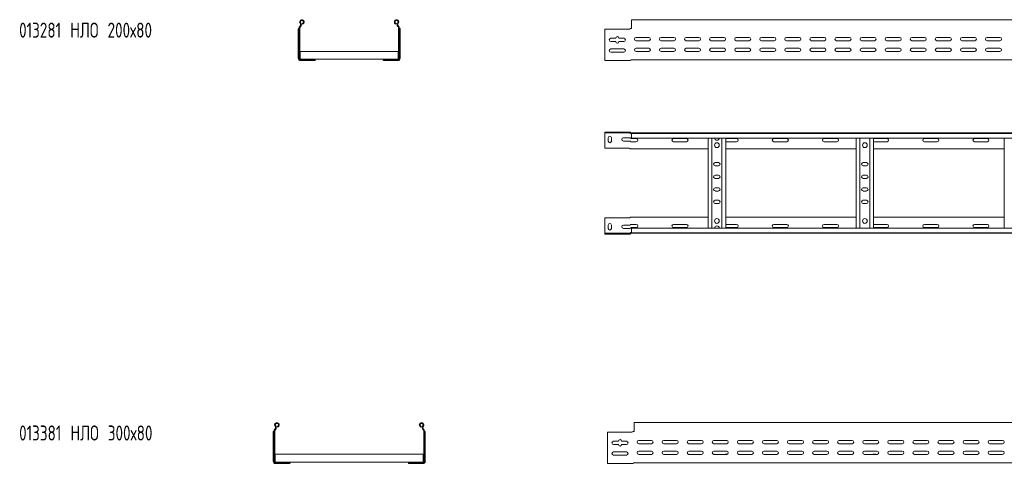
# Model space of a CAD drawing. Header units: millimetres. Extents: x -587 to 3650, y -4791 to -106.
# Tile 8 of 11: x -587 to 1377, y -1001 to -106. Entities that reach past the tile are written whole.
import ezdxf

# ---------------------------------------------------------------- set-up
doc = ezdxf.new("R2010")
doc.units = ezdxf.units.MM
doc.styles.add('SLDTEXTSTYLE0', font='TXT', dxfattribs={"width": 0.7, "bigfont": 'bigfont'})

msp = doc.modelspace()

# ---------------------------------------------------------------- linework, layer by layer
at = {"color": 7, "linetype": 'Continuous', "lineweight": 15}
for p, q in [((-22.5, -114.5), (-23, -113)), ((163.3, -114.5), (163.8, -113)), ((3580, -105.6), (633, -105.6)), ((633, -105.6), (633, -113)), ((633, -113), (633, -118.3)), ((-31.1, -124.2), (-31.1, -123.8)), ((-31.1, -182.6), (-31.1, -124.2)), ((-30.1, -123.1), (-30.1, -123.1)), ((-30.1, -123.1), (-29.6, -123.1)), ((-29.6, -122.8), (-29.6, -182.6)), ((-28.1, -122.8), (-28.1, -182.6)), ((-27.6, -118.3), (-28, -118.7)), ((-26.5, -119.4), (-26.9, -119.7)), ((167.3, -119.4), (167.6, -119.7)), ((168.4, -118.3), (168.7, -118.7)), ((168.9, -122.8), (168.9, -182.6)), ((170.4, -122.8), (170.4, -182.6)), ((170.8, -123.1), (170.4, -123.1)), ((170.9, -123.1), (170.8, -123.1)), ((171.9, -124.2), (171.8, -123.8)), ((171.9, -182.6), (171.9, -124.2)), ((628.1, -124.6), (580, -124.6)), ((580, -124.6), (580, -182.6)), ((629.6, -124.2), (630.2, -123.8)), ((631.8, -123.1), (631.9, -123.1)), ((631.9, -123.1), (633, -123.1)), ((633, -118.3), (633, -118.7)), ((633, -118.7), (633, -122.6)), ((592.2, -142.6), (601.7, -142.6)), ((601.7, -149.1), (592.2, -149.1)), ((608.2, -142.6), (617.7, -142.6)), ((617.7, -149.1), (608.2, -149.1)), ((642.2, -141.1), (667.7, -141.1)), ((667.7, -147.6), (642.2, -147.6)), ((692.2, -141.1), (717.7, -141.1)), ((717.7, -147.6), (692.2, -147.6)), ((742.2, -141.1), (767.7, -141.1)), ((767.7, -147.6), (742.2, -147.6)), ((792.2, -141.1), (817.7, -141.1)), ((817.7, -147.6), (792.2, -147.6)), ((842.2, -141.1), (867.7, -141.1)), ((867.7, -147.6), (842.2, -147.6)), ((892.2, -141.1), (917.7, -141.1)), ((917.7, -147.6), (892.2, -147.6)), ((942.2, -141.1), (967.7, -141.1)), ((967.7, -147.6), (942.2, -147.6)), ((992.2, -141.1), (1017.7, -141.1)), ((1017.7, -147.6), (992.2, -147.6)), ((1042.2, -141.1), (1067.7, -141.1)), ((1067.7, -147.6), (1042.2, -147.6)), ((1092.2, -141.1), (1117.7, -141.1)), ((1117.7, -147.6), (1092.2, -147.6)), ((1142.2, -141.1), (1167.7, -141.1)), ((1167.7, -147.6), (1142.2, -147.6)), ((1192.2, -141.1), (1217.7, -141.1)), ((1217.7, -147.6), (1192.2, -147.6)), ((1242.2, -141.1), (1267.7, -141.1)), ((1267.7, -147.6), (1242.2, -147.6)), ((1292.2, -141.1), (1317.7, -141.1)), ((1317.7, -147.6), (1292.2, -147.6)), ((1342.2, -141.1), (1367.7, -141.1)), ((1367.7, -147.6), (1342.2, -147.6)), ((-27.1, -168.6), (-27.1, -170.4)), ((-27.1, -168.6), (167.9, -168.6)), ((-27.1, -170.4), (-27.1, -182.3)), ((167.9, -168.6), (167.9, -170.4)), ((167.9, -170.4), (167.9, -182.3)), ((592.2, -163.8), (617.7, -163.8)), ((617.7, -170.3), (592.2, -170.3)), ((642.2, -162.3), (667.7, -162.3)), ((667.7, -168.8), (642.2, -168.8)), ((692.2, -162.3), (717.7, -162.3)), ((717.7, -168.8), (692.2, -168.8)), ((742.2, -162.3), (767.7, -162.3)), ((767.7, -168.8), (742.2, -168.8)), ((791.1, -168.6), (791.7, -168.6)), ((792.2, -162.3), (817.7, -162.3)), ((817.7, -168.8), (792.2, -168.8)), ((815.3, -168.6), (818.8, -168.6)), ((842.2, -162.3), (867.7, -162.3)), ((867.7, -168.8), (842.2, -168.8)), ((892.2, -162.3), (917.7, -162.3)), ((917.7, -168.8), (892.2, -168.8)), ((942.2, -162.3), (967.7, -162.3)), ((967.7, -168.8), (942.2, -168.8)), ((992.2, -162.3), (1017.7, -162.3)), ((1017.7, -168.8), (992.2, -168.8)), ((1042.2, -162.3), (1067.7, -162.3)), ((1067.7, -168.8), (1042.2, -168.8)), ((1092.2, -162.3), (1117.7, -162.3)), ((1117.7, -168.8), (1092.2, -168.8)), ((1110.3, -168.6), (1114.2, -168.6)), ((1142.2, -162.3), (1167.7, -162.3)), ((1167.7, -168.8), (1142.2, -168.8)), ((1192.2, -162.3), (1217.7, -162.3)), ((1217.7, -168.8), (1192.2, -168.8)), ((1242.2, -162.3), (1267.7, -162.3)), ((1267.7, -168.8), (1242.2, -168.8)), ((1292.2, -162.3), (1317.7, -162.3)), ((1317.7, -168.8), (1292.2, -168.8)), ((1342.2, -162.3), (1367.7, -162.3)), ((1367.7, -168.8), (1342.2, -168.8)), ((-27.2, -183.5), (-27.2, -184)), ((-27.2, -183.5), (-27.1, -183.5)), ((-27.2, -185.5), (-27.2, -185.6)), ((-27.2, -185.6), (-26.6, -185.6)), ((-27.1, -182.3), (-27.1, -184)), ((-26.6, -184.1), (2.4, -184.1)), ((-26.6, -185.6), (2.4, -185.6)), ((-26.6, -187.1), (-19.9, -187.1)), ((-19.9, -187.1), (-13.4, -187.1)), ((-13.4, -187.1), (-13.4, -185.6)), ((-13.4, -187.1), (1.3, -187.1)), ((1.7, -187), (1.3, -187.1)), ((2.4, -184.1), (138.4, -184.1)), ((2.4, -184.1), (2.4, -185.6)), ((2.4, -186), (2.4, -185.6)), ((2.4, -186), (2.4, -186.1)), ((138.4, -184.1), (138.4, -185.6)), ((167.4, -184.1), (138.4, -184.1)), ((167.4, -185.6), (138.4, -185.6)), ((138.4, -186), (138.4, -185.6)), ((138.4, -186), (138.4, -186.1)), ((139.1, -187), (139.5, -187.1)), ((154.1, -187.1), (139.5, -187.1)), ((154.1, -187.1), (154.1, -185.6)), ((160.6, -187.1), (154.1, -187.1)), ((167.4, -187.1), (160.6, -187.1)), ((167.4, -185.6), (168, -185.6)), ((167.9, -182.3), (167.9, -184)), ((167.9, -183.5), (168, -183.5)), ((168, -184), (168, -183.5)), ((168, -185.6), (168, -185.5)), ((580, -182.6), (580, -187.1)), ((580, -187.1), (629.6, -187.1)), ((633, -185.6), (800.5, -185.6)), ((800.5, -185.6), (806.4, -185.6)), ((806.4, -185.6), (1685.5, -185.6)), ((580, -329.6), (580, -331.1)), ((628.1, -329.6), (580, -329.6)), ((580, -331.1), (628.1, -331.1)), ((580, -334.1), (580, -331.1)), ((628.1, -329.6), (629.6, -329.6)), ((629.6, -331.1), (628.1, -331.1)), ((629.6, -329.6), (630.2, -329.7)), ((630.2, -331.3), (629.6, -331.1)), ((631.8, -330.6), (631.9, -330.7)), ((632.5, -331.1), (632.9, -331.1)), ((632.9, -331.1), (3580, -331.1)), ((633, -332.3), (633, -331.2)), ((3580, -332.3), (633, -332.3)), ((633, -341.4), (633, -332.3)), ((580, -361.6), (580, -334.1)), ((586.7, -340.9), (586.7, -347.4)), ((593.2, -347.4), (593.2, -340.9)), ((617.2, -340.9), (629.6, -340.9)), ((629.6, -347.4), (617.2, -347.4)), ((633, -341.4), (3580, -341.4)), ((642.7, -342.4), (633, -342.4)), ((633, -348.9), (642.7, -348.9)), ((742.7, -342.4), (717.2, -342.4)), ((717.2, -348.9), (742.7, -348.9)), ((786, -520.9), (786, -341.4)), ((793.5, -520.9), (793.5, -341.4)), ((813.5, -520.9), (813.5, -341.4)), ((821, -520.9), (821, -341.4)), ((842.7, -342.4), (821, -342.4)), ((821, -348.9), (842.7, -348.9)), ((942.7, -342.4), (917.2, -342.4)), ((917.2, -348.9), (942.7, -348.9)), ((1042.7, -342.4), (1017.2, -342.4)), ((1017.2, -348.9), (1042.7, -348.9)), ((1081, -520.9), (1081, -341.4)), ((1088.5, -520.9), (1088.5, -341.4)), ((1108.5, -520.9), (1108.5, -341.4)), ((1116, -520.9), (1116, -341.4)), ((1142.7, -342.4), (1117.2, -342.4)), ((1117.2, -348.9), (1142.7, -348.9)), ((1242.7, -342.4), (1217.2, -342.4)), ((1217.2, -348.9), (1242.7, -348.9)), ((1342.7, -342.4), (1317.2, -342.4)), ((1317.2, -348.9), (1342.7, -348.9)), ((1376, -520.9), (1376, -341.4)), ((628.1, -361.6), (580, -361.6)), ((629.6, -362), (630.2, -362.5)), ((633, -363.1), (631.9, -363.1)), ((633, -363.1), (786, -363.1)), ((821, -363.1), (1081, -363.1)), ((1116, -363.1), (1376, -363.1)), ((806.7, -390.4), (800.2, -390.4)), ((1101.7, -390.4), (1095.2, -390.4)), ((800.2, -396.9), (806.7, -396.9)), ((1095.2, -396.9), (1101.7, -396.9)), ((806.7, -415.4), (800.2, -415.4)), ((800.2, -421.9), (806.7, -421.9)), ((1101.7, -415.4), (1095.2, -415.4)), ((1095.2, -421.9), (1101.7, -421.9)), ((806.7, -440.4), (800.2, -440.4)), ((800.2, -446.9), (806.7, -446.9)), ((1101.7, -440.4), (1095.2, -440.4)), ((1095.2, -446.9), (1101.7, -446.9)), ((806.7, -465.4), (800.2, -465.4)), ((1101.7, -465.4), (1095.2, -465.4)), ((800.2, -471.9), (806.7, -471.9)), ((1095.2, -471.9), (1101.7, -471.9)), ((628.1, -500.6), (580, -500.6)), ((580, -500.6), (580, -528.1)), ((629.6, -500.3), (630.2, -499.8)), ((633, -499.1), (631.9, -499.1)), ((633, -499.1), (786, -499.1)), ((821, -499.1), (1081, -499.1)), ((1116, -499.1), (1376, -499.1)), ((580, -528.1), (580, -531.1)), ((586.7, -521.4), (586.7, -514.9)), ((593.2, -514.9), (593.2, -521.4)), ((629.6, -514.9), (617.2, -514.9)), ((617.2, -521.4), (629.6, -521.4)), ((633, -513.4), (642.7, -513.4)), ((642.7, -519.9), (633, -519.9)), ((3580, -520.9), (633, -520.9)), ((633, -520.9), (633, -530)), ((633, -530), (3580, -530)), ((633, -530), (633, -531.1)), ((717.2, -513.4), (742.7, -513.4)), ((742.7, -519.9), (717.2, -519.9)), ((821, -513.4), (842.7, -513.4)), ((842.7, -519.9), (821, -519.9)), ((917.2, -513.4), (942.7, -513.4)), ((942.7, -519.9), (917.2, -519.9)), ((1017.2, -513.4), (1042.7, -513.4)), ((1042.7, -519.9), (1017.2, -519.9)), ((1117.2, -513.4), (1142.7, -513.4)), ((1142.7, -519.9), (1117.2, -519.9)), ((1217.2, -513.4), (1242.7, -513.4)), ((1242.7, -519.9), (1217.2, -519.9)), ((1317.2, -513.4), (1342.7, -513.4)), ((1342.7, -519.9), (1317.2, -519.9)), ((580, -532.6), (580, -531.1)), ((580, -531.1), (628.1, -531.1)), ((628.1, -532.6), (580, -532.6)), ((629.6, -531.1), (628.1, -531.1)), ((628.1, -532.6), (629.6, -532.6)), ((630.2, -531), (629.6, -531.1)), ((629.6, -532.6), (630.2, -532.6)), ((631.8, -531.6), (631.9, -531.6)), ((632.5, -531.1), (632.9, -531.1)), ((632.9, -531.1), (3580, -531.1)), ((-77.6, -921.2), (-78, -921.5)), ((-76.5, -922.2), (-76.9, -922.6)), ((-72.5, -917.3), (-73, -915.9)), ((213.3, -917.3), (213.8, -915.9)), ((217.3, -922.2), (217.6, -922.6)), ((218.4, -921.2), (218.7, -921.5)), ((3585.3, -908.4), (638.3, -908.4)), ((638.3, -908.4), (638.3, -915.9)), ((638.3, -915.9), (638.3, -921.2)), ((638.3, -921.2), (638.3, -921.5)), ((638.3, -921.5), (638.3, -925.4)), ((-81.1, -927), (-81.1, -926.6)), ((-81.1, -985.4), (-81.1, -927)), ((-80.1, -925.9), (-80.1, -925.9)), ((-80.1, -925.9), (-79.6, -925.9)), ((-79.6, -925.7), (-79.6, -985.4)), ((-78.1, -925.7), (-78.1, -985.4)), ((218.9, -925.7), (218.9, -985.4)), ((220.4, -925.7), (220.4, -985.4)), ((220.8, -925.9), (220.4, -925.9)), ((220.9, -925.9), (220.8, -925.9)), ((221.9, -927), (221.8, -926.6)), ((221.9, -985.4), (221.9, -927)), ((633.4, -927.4), (585.3, -927.4)), ((585.3, -927.4), (585.3, -985.4)), ((634.9, -927), (635.5, -926.6)), ((637.1, -925.9), (637.2, -925.9)), ((637.2, -925.9), (638.3, -925.9)), ((597.5, -945.4), (607, -945.4)), ((607, -951.9), (597.5, -951.9)), ((613.5, -945.4), (623, -945.4)), ((623, -951.9), (613.5, -951.9)), ((647.5, -943.9), (673, -943.9)), ((673, -950.4), (647.5, -950.4)), ((697.5, -943.9), (723, -943.9)), ((723, -950.4), (697.5, -950.4)), ((747.5, -943.9), (773, -943.9)), ((773, -950.4), (747.5, -950.4)), ((797.5, -943.9), (823, -943.9)), ((823, -950.4), (797.5, -950.4)), ((847.5, -943.9), (873, -943.9)), ((873, -950.4), (847.5, -950.4)), ((897.5, -943.9), (923, -943.9)), ((923, -950.4), (897.5, -950.4)), ((947.5, -943.9), (973, -943.9)), ((973, -950.4), (947.5, -950.4)), ((997.5, -943.9), (1023, -943.9)), ((1023, -950.4), (997.5, -950.4)), ((1047.5, -943.9), (1073, -943.9)), ((1073, -950.4), (1047.5, -950.4)), ((1097.5, -943.9), (1123, -943.9)), ((1123, -950.4), (1097.5, -950.4)), ((1147.5, -943.9), (1173, -943.9)), ((1173, -950.4), (1147.5, -950.4)), ((1197.5, -943.9), (1223, -943.9)), ((1223, -950.4), (1197.5, -950.4)), ((1247.5, -943.9), (1273, -943.9)), ((1273, -950.4), (1247.5, -950.4)), ((1297.5, -943.9), (1323, -943.9)), ((1323, -950.4), (1297.5, -950.4)), ((1347.5, -943.9), (1373, -943.9)), ((1373, -950.4), (1347.5, -950.4)), ((-77.1, -971.5), (-77.1, -973.3)), ((-77.1, -971.5), (217.9, -971.5)), ((-77.1, -973.3), (-77.1, -985.1)), ((217.9, -971.5), (217.9, -973.3)), ((217.9, -973.3), (217.9, -985.1)), ((597.5, -966.7), (623, -966.7)), ((623, -973.2), (597.5, -973.2)), ((647.5, -965.2), (673, -965.2)), ((673, -971.7), (647.5, -971.7)), ((697.5, -965.2), (723, -965.2)), ((723, -971.7), (697.5, -971.7)), ((747.5, -965.2), (773, -965.2)), ((773, -971.7), (747.5, -971.7)), ((796.4, -971.5), (797, -971.5)), ((797.5, -965.2), (823, -965.2)), ((823, -971.7), (797.5, -971.7)), ((820.6, -971.5), (824.1, -971.5)), ((847.5, -965.2), (873, -965.2)), ((873, -971.7), (847.5, -971.7)), ((897.5, -965.2), (923, -965.2)), ((923, -971.7), (897.5, -971.7)), ((947.5, -965.2), (973, -965.2)), ((973, -971.7), (947.5, -971.7)), ((997.5, -965.2), (1023, -965.2)), ((1023, -971.7), (997.5, -971.7)), ((1047.5, -965.2), (1073, -965.2)), ((1073, -971.7), (1047.5, -971.7)), ((1097.5, -965.2), (1123, -965.2)), ((1123, -971.7), (1097.5, -971.7)), ((1115.6, -971.5), (1119.5, -971.5)), ((1147.5, -965.2), (1173, -965.2)), ((1173, -971.7), (1147.5, -971.7)), ((1197.5, -965.2), (1223, -965.2)), ((1223, -971.7), (1197.5, -971.7)), ((1247.5, -965.2), (1273, -965.2)), ((1273, -971.7), (1247.5, -971.7)), ((1297.5, -965.2), (1323, -965.2)), ((1323, -971.7), (1297.5, -971.7)), ((1347.5, -965.2), (1373, -965.2)), ((1373, -971.7), (1347.5, -971.7)), ((-77.2, -986.3), (-77.2, -986.8)), ((-77.2, -986.3), (-77.1, -986.3)), ((-77.2, -988.3), (-77.2, -988.4)), ((-77.2, -988.4), (-76.6, -988.4)), ((-77.1, -985.1), (-77.1, -986.8)), ((-76.6, -986.9), (-47.6, -986.9)), ((-76.6, -988.4), (-47.6, -988.4)), ((-76.6, -989.9), (-69.9, -989.9)), ((-69.9, -989.9), (-63.4, -989.9)), ((-63.4, -989.9), (-63.4, -988.4)), ((-63.4, -989.9), (-48.7, -989.9)), ((-48.3, -989.9), (-48.7, -989.9)), ((-47.6, -986.9), (188.4, -986.9)), ((-47.6, -986.9), (-47.6, -988.4)), ((-47.6, -988.8), (-47.6, -988.4)), ((-47.6, -988.8), (-47.6, -988.9)), ((217.4, -986.9), (188.4, -986.9)), ((188.4, -986.9), (188.4, -988.4)), ((217.4, -988.4), (188.4, -988.4)), ((188.4, -988.8), (188.4, -988.4)), ((188.4, -988.8), (188.4, -988.9)), ((189.1, -989.9), (189.5, -989.9)), ((204.1, -989.9), (189.5, -989.9)), ((204.1, -989.9), (204.1, -988.4)), ((210.6, -989.9), (204.1, -989.9)), ((217.4, -989.9), (210.6, -989.9)), ((217.4, -988.4), (218, -988.4)), ((217.9, -985.1), (217.9, -986.8)), ((217.9, -986.3), (218, -986.3)), ((218, -986.8), (218, -986.3)), ((218, -988.4), (218, -988.3)), ((585.3, -985.4), (585.3, -989.9)), ((585.3, -989.9), (634.9, -989.9)), ((638.3, -988.4), (805.8, -988.4)), ((805.8, -988.4), (811.7, -988.4)), ((811.7, -988.4), (1690.8, -988.4))]:
    msp.add_line(p, q, dxfattribs=at)
at = {"color": 7, "linetype": 'Continuous', "lineweight": 15, "flags": 128}
for points in [[(1117.2, -342.4), (1116.1, -342.6), (1116, -342.6)], [(1116, -348.6), (1116.1, -348.7), (1117.2, -348.9)], [(1116, -513.6), (1116.1, -513.6), (1117.2, -513.4)], [(1117.2, -519.9), (1116.1, -519.7), (1116, -519.6)]]:
    msp.add_lwpolyline(points, dxfattribs=at)
at = {"color": 7, "linetype": 'Continuous', "lineweight": 15}
for centre in [(803.5, -355.6), (1098.5, -355.6), (803.5, -506.6), (1098.5, -506.6)]:
    msp.add_circle(centre, 4.75, dxfattribs=at)
for centre, radius, start, end in [((-23.9, -110.1), 4.55, 288.1, 219.6816), ((-30.5, -115.6), 4, 316.4649, 39.6816), ((-23.9, -110.1), 3.05, 288.1, 219.6816), ((-30.5, -115.6), 5.5, 316.4649, 39.6816), ((164.7, -110.1), 4.55, 320.3184, 251.9), ((164.7, -110.1), 3.05, 320.3184, 251.9), ((171.3, -115.6), 5.5, 140.3184, 223.5351), ((171.3, -115.6), 4, 140.3184, 223.5351), ((-23.6, -122.8), 6, 136.4649, 180), ((-23.6, -122.8), 4.5, 136.4649, 180), ((164.4, -122.8), 4.5, 0, 43.5351), ((164.4, -122.8), 6, 0, 43.5351), ((628.1, -121.6), 3, 270, 299.6396), ((632.5, -122.6), 0.5, 270, 328.6677), ((592.2, -145.8), 3.25, 90, 270), ((605, -142.6), 3.25, 0, 180), ((605, -149.1), 3.25, 180, 0), ((617.7, -145.8), 3.25, 270, 90), ((642.2, -144.3), 3.25, 90, 270), ((667.7, -144.3), 3.25, 270, 90), ((692.2, -144.3), 3.25, 90, 270), ((717.7, -144.3), 3.25, 270, 90), ((742.2, -144.3), 3.25, 90, 270), ((767.7, -144.3), 3.25, 270, 90), ((792.2, -144.3), 3.25, 90, 270), ((817.7, -144.3), 3.25, 270, 90), ((842.2, -144.3), 3.25, 90, 270), ((867.7, -144.3), 3.25, 270, 90), ((892.2, -144.3), 3.25, 90, 270), ((917.7, -144.3), 3.25, 270, 90), ((942.2, -144.3), 3.25, 90, 270), ((967.7, -144.3), 3.25, 270, 90), ((992.2, -144.3), 3.25, 90, 270), ((1017.7, -144.3), 3.25, 270, 90), ((1042.2, -144.3), 3.25, 90, 270), ((1067.7, -144.3), 3.25, 270, 90), ((1092.2, -144.3), 3.25, 90, 270), ((1117.7, -144.3), 3.25, 270, 90), ((1142.2, -144.3), 3.25, 90, 270), ((1167.7, -144.3), 3.25, 270, 90), ((1192.2, -144.3), 3.25, 90, 270), ((1217.7, -144.3), 3.25, 270, 90), ((1242.2, -144.3), 3.25, 90, 270), ((1267.7, -144.3), 3.25, 270, 90), ((1292.2, -144.3), 3.25, 90, 270), ((1317.7, -144.3), 3.25, 270, 90), ((1342.2, -144.3), 3.25, 90, 270), ((1367.7, -144.3), 3.25, 270, 90), ((592.2, -167.1), 3.25, 90, 270), ((617.7, -167.1), 3.25, 270, 90), ((642.2, -165.6), 3.25, 90, 270), ((667.7, -165.6), 3.25, 270, 90), ((692.2, -165.6), 3.25, 90, 270), ((717.7, -165.6), 3.25, 270, 90), ((742.2, -165.6), 3.25, 90, 270), ((767.7, -165.6), 3.25, 270, 90), ((792.2, -165.6), 3.25, 90, 270), ((791.7, -170.4), 1.8, 63.4372, 90), ((815.3, -170.4), 1.8, 90, 116.5628), ((817.7, -165.6), 3.25, 270, 90), ((842.2, -165.6), 3.25, 90, 270), ((867.7, -165.6), 3.25, 270, 90), ((892.2, -165.6), 3.25, 90, 270), ((917.7, -165.6), 3.25, 270, 90), ((942.2, -165.6), 3.25, 90, 270), ((967.7, -165.6), 3.25, 270, 90), ((992.2, -165.6), 3.25, 90, 270), ((1017.7, -165.6), 3.25, 270, 90), ((1042.2, -165.6), 3.25, 90, 270), ((1067.7, -165.6), 3.25, 270, 90), ((1092.2, -165.6), 3.25, 90, 270), ((1110.3, -170.4), 1.8, 90, 116.5628), ((1114.2, -170.4), 1.8, 63.4372, 90), ((1117.7, -165.6), 3.25, 270, 90), ((1142.2, -165.6), 3.25, 90, 270), ((1167.7, -165.6), 3.25, 270, 90), ((1192.2, -165.6), 3.25, 90, 270), ((1217.7, -165.6), 3.25, 270, 90), ((1242.2, -165.6), 3.25, 90, 270), ((1267.7, -165.6), 3.25, 270, 90), ((1292.2, -165.6), 3.25, 90, 270), ((1317.7, -165.6), 3.25, 270, 90), ((1342.2, -165.6), 3.25, 90, 270), ((1367.7, -165.6), 3.25, 270, 90), ((-26.6, -182.6), 4.5, 180, 270), ((-26.6, -182.6), 3, 180, 270), ((-26.6, -182.6), 1.5, 180, 270), ((167.4, -182.6), 3, 270, 0), ((167.4, -182.6), 1.5, 270, 0), ((167.4, -182.6), 4.5, 270, 0), ((629.6, -184.1), 3, 270, 318.1897), ((633, -187.1), 1.5, 90, 138.1897), ((633, -329.6), 1.5, 224.8835, 270), ((633, -329.6), 3, 249.2512, 260.4059), ((590, -340.9), 3.25, 0, 180), ((590, -347.4), 3.25, 180, 0), ((617.2, -344.1), 3.25, 90, 270), ((642.7, -345.6), 3.25, 270, 90), ((717.2, -345.6), 3.25, 90, 270), ((742.7, -345.6), 3.25, 270, 90), ((803.5, -341), 4.75, 183.9233, 356.0767), ((842.7, -345.6), 3.25, 270, 90), ((917.2, -345.6), 3.25, 90, 270), ((942.7, -345.6), 3.25, 270, 90), ((1017.2, -345.6), 3.25, 90, 270), ((1042.7, -345.6), 3.25, 270, 90), ((1142.7, -345.6), 3.25, 270, 90), ((1217.2, -345.6), 3.25, 90, 270), ((1242.7, -345.6), 3.25, 270, 90), ((1317.2, -345.6), 3.25, 90, 270), ((1342.7, -345.6), 3.25, 270, 90), ((628.1, -364.6), 3, 60.3604, 90), ((800.2, -393.6), 3.25, 90, 270), ((806.7, -393.6), 3.25, 270, 90), ((1095.2, -393.6), 3.25, 90, 270), ((1101.7, -393.6), 3.25, 270, 90), ((800.2, -418.6), 3.25, 90, 270), ((806.7, -418.6), 3.25, 270, 90), ((1095.2, -418.6), 3.25, 90, 270), ((1101.7, -418.6), 3.25, 270, 90), ((800.2, -443.6), 3.25, 90, 270), ((806.7, -443.6), 3.25, 270, 90), ((1095.2, -443.6), 3.25, 90, 270), ((1101.7, -443.6), 3.25, 270, 90), ((800.2, -468.6), 3.25, 90, 270), ((806.7, -468.6), 3.25, 270, 90), ((1095.2, -468.6), 3.25, 90, 270), ((1101.7, -468.6), 3.25, 270, 90), ((628.1, -497.6), 3, 270, 299.6396), ((590, -514.9), 3.25, 0, 180), ((590, -521.4), 3.25, 180, 0), ((617.2, -518.1), 3.25, 90, 270), ((633, -532.6), 3, 99.5941, 110.7488), ((642.7, -516.6), 3.25, 270, 90), ((717.2, -516.6), 3.25, 90, 270), ((742.7, -516.6), 3.25, 270, 90), ((803.5, -521.2), 4.75, 3.9233, 176.0767), ((842.7, -516.6), 3.25, 270, 90), ((917.2, -516.6), 3.25, 90, 270), ((942.7, -516.6), 3.25, 270, 90), ((1017.2, -516.6), 3.25, 90, 270), ((1042.7, -516.6), 3.25, 270, 90), ((1142.7, -516.6), 3.25, 270, 90), ((1217.2, -516.6), 3.25, 90, 270), ((1242.7, -516.6), 3.25, 270, 90), ((1317.2, -516.6), 3.25, 90, 270), ((1342.7, -516.6), 3.25, 270, 90), ((633, -532.6), 1.5, 90, 135.1165), ((-73.6, -925.7), 6, 136.4649, 180), ((-73.9, -913), 4.55, 288.1, 219.6816), ((-73.6, -925.7), 4.5, 136.4649, 180), ((-80.5, -918.4), 4, 316.4649, 39.6816), ((-73.9, -913), 3.05, 288.1, 219.6816), ((-80.5, -918.4), 5.5, 316.4649, 39.6816), ((214.7, -913), 4.55, 320.3184, 251.9), ((214.7, -913), 3.05, 320.3184, 251.9), ((221.3, -918.4), 5.5, 140.3184, 223.5351), ((221.3, -918.4), 4, 140.3184, 223.5351), ((214.4, -925.7), 4.5, 0, 43.5351), ((214.4, -925.7), 6, 0, 43.5351), ((610.3, -945.4), 3.25, 0, 180), ((633.4, -924.4), 3, 270, 299.6396), ((637.8, -925.4), 0.5, 270, 328.6677), ((597.5, -948.7), 3.25, 90, 270), ((610.3, -951.9), 3.25, 180, 0), ((623, -948.7), 3.25, 270, 90), ((647.5, -947.2), 3.25, 90, 270), ((673, -947.2), 3.25, 270, 90), ((697.5, -947.2), 3.25, 90, 270), ((723, -947.2), 3.25, 270, 90), ((747.5, -947.2), 3.25, 90, 270), ((773, -947.2), 3.25, 270, 90), ((797.5, -947.2), 3.25, 90, 270), ((823, -947.2), 3.25, 270, 90), ((847.5, -947.2), 3.25, 90, 270), ((873, -947.2), 3.25, 270, 90), ((897.5, -947.2), 3.25, 90, 270), ((923, -947.2), 3.25, 270, 90), ((947.5, -947.2), 3.25, 90, 270), ((973, -947.2), 3.25, 270, 90), ((997.5, -947.2), 3.25, 90, 270), ((1023, -947.2), 3.25, 270, 90), ((1047.5, -947.2), 3.25, 90, 270), ((1073, -947.2), 3.25, 270, 90), ((1097.5, -947.2), 3.25, 90, 270), ((1123, -947.2), 3.25, 270, 90), ((1147.5, -947.2), 3.25, 90, 270), ((1173, -947.2), 3.25, 270, 90), ((1197.5, -947.2), 3.25, 90, 270), ((1223, -947.2), 3.25, 270, 90), ((1247.5, -947.2), 3.25, 90, 270), ((1273, -947.2), 3.25, 270, 90), ((1297.5, -947.2), 3.25, 90, 270), ((1323, -947.2), 3.25, 270, 90), ((1347.5, -947.2), 3.25, 90, 270), ((1373, -947.2), 3.25, 270, 90), ((597.5, -969.9), 3.25, 90, 270), ((623, -969.9), 3.25, 270, 90), ((647.5, -968.4), 3.25, 90, 270), ((673, -968.4), 3.25, 270, 90), ((697.5, -968.4), 3.25, 90, 270), ((723, -968.4), 3.25, 270, 90), ((747.5, -968.4), 3.25, 90, 270), ((773, -968.4), 3.25, 270, 90), ((797.5, -968.4), 3.25, 90, 270), ((797, -973.3), 1.8, 63.4372, 90), ((820.6, -973.3), 1.8, 90, 116.5628), ((823, -968.4), 3.25, 270, 90), ((847.5, -968.4), 3.25, 90, 270), ((873, -968.4), 3.25, 270, 90), ((897.5, -968.4), 3.25, 90, 270), ((923, -968.4), 3.25, 270, 90), ((947.5, -968.4), 3.25, 90, 270), ((973, -968.4), 3.25, 270, 90), ((997.5, -968.4), 3.25, 90, 270), ((1023, -968.4), 3.25, 270, 90), ((1047.5, -968.4), 3.25, 90, 270), ((1073, -968.4), 3.25, 270, 90), ((1097.5, -968.4), 3.25, 90, 270), ((1115.6, -973.3), 1.8, 90, 116.5628), ((1119.5, -973.3), 1.8, 63.4372, 90), ((1123, -968.4), 3.25, 270, 90), ((1147.5, -968.4), 3.25, 90, 270), ((1173, -968.4), 3.25, 270, 90), ((1197.5, -968.4), 3.25, 90, 270), ((1223, -968.4), 3.25, 270, 90), ((1247.5, -968.4), 3.25, 90, 270), ((1273, -968.4), 3.25, 270, 90), ((1297.5, -968.4), 3.25, 90, 270), ((1323, -968.4), 3.25, 270, 90), ((1347.5, -968.4), 3.25, 90, 270), ((1373, -968.4), 3.25, 270, 90), ((-76.6, -985.4), 4.5, 180, 270), ((-76.6, -985.4), 3, 180, 270), ((-76.6, -985.4), 1.5, 180, 270), ((217.4, -985.4), 1.5, 270, 0), ((217.4, -985.4), 3, 270, 0), ((217.4, -985.4), 4.5, 270, 0), ((634.9, -986.9), 3, 270, 318.1897), ((638.3, -989.9), 1.5, 90, 138.1897)]:
    msp.add_arc(centre, radius, start, end, dxfattribs=at)
for points, knots in [([(-31.1, -123.8), (-31, -123.6), (-30.9, -123.4), (-30.7, -123.1), (-30.3, -123.1), (-30.1, -123.1), (-30.1, -123.1)], [0, 0, 0, 0, 0.266463, 0.610739, 0.942052, 1, 1, 1, 1]), ([(171.8, -123.8), (171.8, -123.6), (171.7, -123.4), (171.4, -123.1), (171.1, -123.1), (170.9, -123.1), (170.9, -123.1)], [0, 0, 0, 0, 0.266463, 0.610739, 0.942052, 1, 1, 1, 1]), ([(630.2, -123.8), (630.3, -123.6), (630.6, -123.4), (631.2, -123.1), (631.6, -123.1), (631.8, -123.1), (631.8, -123.1)], [0, 0, 0, 0, 0.266463, 0.610739, 0.942052, 1, 1, 1, 1]), ([(632.9, -122.8), (632.9, -122.8), (632.9, -122.7), (633, -122.6), (633, -122.6)], [0, 0, 0, 0, 0.614497, 1, 1, 1, 1]), ([(-19.1, -186.6), (-19.3, -186.7), (-19.6, -186.9), (-19.8, -187), (-19.9, -187.1), (-19.9, -187.1)], [0, 0, 0, 0, 0.407021, 0.751647, 1, 1, 1, 1]), ([(-18.7, -186.1), (-18.8, -186.2), (-18.9, -186.4), (-19.1, -186.5), (-19.1, -186.6)], [0, 0, 0, 0, 0.771658, 1, 1, 1, 1]), ([(-18.4, -185.6), (-18.4, -185.6), (-18.4, -185.6), (-18.5, -185.8), (-18.6, -186), (-18.7, -186.1)], [0, 0, 0, 0, 0.346327, 0.691474, 1, 1, 1, 1]), ([(-13.4, -187.1), (-13.3, -187.1), (-13.3, -187), (-13, -186.8), (-12.8, -186.7), (-12.6, -186.6)], [0, 0, 0, 0, 0.333665, 0.666043, 1, 1, 1, 1]), ([(-12.6, -186.6), (-12.5, -186.5), (-12.3, -186.3), (-12.2, -186.1), (-12.2, -186.1)], [0, 0, 0, 0, 0.771596, 1, 1, 1, 1]), ([(-12.2, -186.1), (-12.1, -186), (-12, -185.7), (-11.9, -185.6), (-11.9, -185.6), (-11.9, -185.6)], [0, 0, 0, 0, 0.406592, 0.81534, 1, 1, 1, 1]), ([(2.4, -186.1), (2.4, -186.3), (2.3, -186.6), (2.1, -186.9), (1.8, -187), (1.7, -187)], [0, 0, 0, 0, 0.363546, 0.728815, 1, 1, 1, 1]), ([(138.4, -186.1), (138.4, -186.3), (138.4, -186.6), (138.7, -186.9), (138.9, -187), (139.1, -187)], [0, 0, 0, 0, 0.363546, 0.728815, 1, 1, 1, 1]), ([(152.9, -186.1), (152.9, -186), (152.7, -185.7), (152.6, -185.6), (152.6, -185.6), (152.6, -185.6)], [0, 0, 0, 0, 0.406592, 0.81534, 1, 1, 1, 1]), ([(153.4, -186.6), (153.2, -186.5), (153.1, -186.3), (153, -186.1), (152.9, -186.1)], [0, 0, 0, 0, 0.7715961, 1, 1, 1, 1]), ([(154.1, -187.1), (154.1, -187.1), (154.1, -187), (153.8, -186.8), (153.5, -186.7), (153.4, -186.6)], [0, 0, 0, 0, 0.333665, 0.666043, 1, 1, 1, 1]), ([(159.1, -185.6), (159.1, -185.6), (159.2, -185.6), (159.3, -185.8), (159.4, -186), (159.4, -186.1)], [0, 0, 0, 0, 0.346327, 0.691474, 1, 1, 1, 1]), ([(159.4, -186.1), (159.5, -186.2), (159.6, -186.4), (159.8, -186.5), (159.9, -186.6)], [0, 0, 0, 0, 0.771658, 1, 1, 1, 1]), ([(159.9, -186.6), (160.1, -186.7), (160.4, -186.9), (160.6, -187), (160.6, -187.1), (160.6, -187.1)], [0, 0, 0, 0, 0.407021, 0.751647, 1, 1, 1, 1]), ([(630.2, -329.7), (630.3, -329.7), (630.6, -329.8), (631.2, -330.1), (631.6, -330.4), (631.8, -330.6), (631.8, -330.6)], [0, 0, 0, 0, 0.266463, 0.610739, 0.942052, 1, 1, 1, 1]), ([(630.7, -331.6), (630.6, -331.5), (630.4, -331.4), (630.2, -331.3), (630.2, -331.3)], [0, 0, 0, 0, 0.627768, 1, 1, 1, 1]), ([(631.9, -332.5), (631.6, -332.3), (631.2, -332.1), (630.9, -331.8), (630.7, -331.6)], [0, 0, 0, 0, 0.578861, 1, 1, 1, 1]), ([(633, -332.6), (633, -332.6), (632.9, -332.6), (632.9, -332.6), (632.7, -332.6), (632.6, -332.6), (632.5, -332.6), (632.5, -332.6)], [0, 0, 0, 0, 0.214041, 0.428088, 0.641869, 0.854622, 1, 1, 1, 1]), ([(632.9, -331.1), (632.9, -331.1), (632.9, -331.1), (633, -331.2), (633, -331.2)], [0, 0, 0, 0, 0.614497, 1, 1, 1, 1]), ([(629.6, -340.9), (629.8, -340.9), (630.1, -340.9), (630.4, -341), (630.6, -341.1), (630.7, -341.2)], [0, 0, 0, 0, 0.346327, 0.691474, 1, 1, 1, 1]), ([(630.7, -347.7), (630.6, -347.6), (630.4, -347.5), (629.9, -347.4), (629.7, -347.4), (629.6, -347.4)], [0, 0, 0, 0, 0.4065921, 0.8153403, 1, 1, 1, 1]), ([(630.7, -341.2), (630.9, -341.3), (631.1, -341.4), (631.2, -341.6), (631.3, -341.6)], [0, 0, 0, 0, 0.7716576, 1, 1, 1, 1]), ([(631.3, -348.1), (631.1, -348), (630.9, -347.8), (630.8, -347.7), (630.7, -347.7)], [0, 0, 0, 0, 0.771596, 1, 1, 1, 1]), ([(631.3, -341.6), (631.5, -341.8), (631.8, -342.1), (632.4, -342.4), (632.8, -342.4), (633, -342.4)], [0, 0, 0, 0, 0.407021, 0.751647, 1, 1, 1, 1]), ([(633, -348.9), (632.7, -348.9), (632.3, -348.8), (631.7, -348.6), (631.4, -348.3), (631.3, -348.1)], [0, 0, 0, 0, 0.333665, 0.666043, 1, 1, 1, 1]), ([(630.2, -362.5), (630.2, -362.5), (630.4, -362.7), (630.6, -362.8), (630.7, -362.9)], [0, 0, 0, 0, 0.35721, 1, 1, 1, 1]), ([(630.7, -362.9), (630.9, -362.9), (631.3, -363.1), (631.7, -363.1), (631.9, -363.1)], [0, 0, 0, 0, 0.596465, 1, 1, 1, 1]), ([(630.2, -499.8), (630.2, -499.8), (630.4, -499.6), (630.6, -499.5), (630.7, -499.4)], [0, 0, 0, 0, 0.35721, 1, 1, 1, 1]), ([(630.7, -499.4), (630.9, -499.3), (631.3, -499.2), (631.7, -499.2), (631.9, -499.1)], [0, 0, 0, 0, 0.596465, 1, 1, 1, 1]), ([(630.7, -514.6), (630.6, -514.7), (630.4, -514.8), (629.9, -514.9), (629.7, -514.9), (629.6, -514.9)], [0, 0, 0, 0, 0.406592, 0.81534, 1, 1, 1, 1]), ([(629.6, -521.4), (629.8, -521.4), (630.1, -521.4), (630.4, -521.2), (630.6, -521.1), (630.7, -521.1)], [0, 0, 0, 0, 0.346327, 0.691474, 1, 1, 1, 1]), ([(631.3, -514.1), (631.1, -514.3), (630.9, -514.5), (630.8, -514.6), (630.7, -514.6)], [0, 0, 0, 0, 0.771596, 1, 1, 1, 1]), ([(630.7, -521.1), (630.9, -521), (631.1, -520.9), (631.2, -520.7), (631.3, -520.6)], [0, 0, 0, 0, 0.771658, 1, 1, 1, 1]), ([(631.9, -529.8), (631.6, -530), (631.2, -530.2), (630.9, -530.5), (630.7, -530.6)], [0, 0, 0, 0, 0.578861, 1, 1, 1, 1]), ([(633, -513.4), (632.7, -513.4), (632.3, -513.5), (631.7, -513.7), (631.4, -514), (631.3, -514.1)], [0, 0, 0, 0, 0.333665, 0.666043, 1, 1, 1, 1]), ([(631.3, -520.6), (631.5, -520.5), (631.8, -520.2), (632.4, -519.9), (632.8, -519.9), (633, -519.9)], [0, 0, 0, 0, 0.407021, 0.751647, 1, 1, 1, 1]), ([(633, -529.6), (633, -529.6), (632.9, -529.6), (632.9, -529.6), (632.7, -529.7), (632.6, -529.7), (632.5, -529.7), (632.5, -529.7)], [0, 0, 0, 0, 0.214041, 0.428088, 0.641869, 0.854622, 1, 1, 1, 1]), ([(630.7, -530.6), (630.6, -530.8), (630.4, -530.9), (630.2, -531), (630.2, -531)], [0, 0, 0, 0, 0.627768, 1, 1, 1, 1]), ([(630.2, -532.6), (630.3, -532.6), (630.6, -532.5), (631.2, -532.2), (631.6, -531.9), (631.8, -531.7), (631.8, -531.6)], [0, 0, 0, 0, 0.266463, 0.610739, 0.942052, 1, 1, 1, 1]), ([(632.9, -531.1), (632.9, -531.1), (632.9, -531.1), (633, -531.1), (633, -531.1)], [0, 0, 0, 0, 0.614497, 1, 1, 1, 1]), ([(-81.1, -926.6), (-81, -926.5), (-80.9, -926.2), (-80.7, -926), (-80.3, -925.9), (-80.1, -925.9), (-80.1, -925.9)], [0, 0, 0, 0, 0.266463, 0.610739, 0.942052, 1, 1, 1, 1]), ([(221.8, -926.6), (221.8, -926.5), (221.7, -926.2), (221.4, -926), (221.1, -925.9), (220.9, -925.9), (220.9, -925.9)], [0, 0, 0, 0, 0.266463, 0.610739, 0.942052, 1, 1, 1, 1]), ([(635.5, -926.6), (635.6, -926.5), (635.9, -926.2), (636.5, -926), (636.9, -925.9), (637.1, -925.9), (637.1, -925.9)], [0, 0, 0, 0, 0.266463, 0.610739, 0.942052, 1, 1, 1, 1]), ([(638.2, -925.7), (638.2, -925.6), (638.3, -925.5), (638.3, -925.4), (638.3, -925.4)], [0, 0, 0, 0, 0.614497, 1, 1, 1, 1]), ([(-69.1, -989.4), (-69.3, -989.5), (-69.6, -989.7), (-69.8, -989.9), (-69.9, -989.9), (-69.9, -989.9)], [0, 0, 0, 0, 0.407021, 0.751647, 1, 1, 1, 1]), ([(-68.7, -988.9), (-68.8, -989.1), (-68.9, -989.2), (-69.1, -989.4), (-69.1, -989.4)], [0, 0, 0, 0, 0.771658, 1, 1, 1, 1]), ([(-68.4, -988.4), (-68.4, -988.4), (-68.4, -988.4), (-68.5, -988.6), (-68.6, -988.8), (-68.7, -988.9)], [0, 0, 0, 0, 0.346327, 0.691474, 1, 1, 1, 1]), ([(-63.4, -989.9), (-63.3, -989.9), (-63.3, -989.9), (-63, -989.7), (-62.8, -989.5), (-62.6, -989.4)], [0, 0, 0, 0, 0.333665, 0.666043, 1, 1, 1, 1]), ([(-62.6, -989.4), (-62.5, -989.3), (-62.3, -989.1), (-62.2, -989), (-62.2, -988.9)], [0, 0, 0, 0, 0.771596, 1, 1, 1, 1]), ([(-62.2, -988.9), (-62.1, -988.8), (-62, -988.6), (-61.9, -988.4), (-61.9, -988.4), (-61.9, -988.4)], [0, 0, 0, 0, 0.406592, 0.81534, 1, 1, 1, 1]), ([(-47.6, -988.9), (-47.6, -989.1), (-47.7, -989.4), (-47.9, -989.7), (-48.2, -989.8), (-48.3, -989.9)], [0, 0, 0, 0, 0.363546, 0.728815, 1, 1, 1, 1]), ([(188.4, -988.9), (188.4, -989.1), (188.4, -989.4), (188.7, -989.7), (188.9, -989.8), (189.1, -989.9)], [0, 0, 0, 0, 0.363546, 0.728815, 1, 1, 1, 1]), ([(202.9, -988.9), (202.9, -988.8), (202.7, -988.6), (202.6, -988.4), (202.6, -988.4), (202.6, -988.4)], [0, 0, 0, 0, 0.406592, 0.81534, 1, 1, 1, 1]), ([(203.4, -989.4), (203.2, -989.3), (203.1, -989.1), (203, -989), (202.9, -988.9)], [0, 0, 0, 0, 0.7715961, 1, 1, 1, 1]), ([(204.1, -989.9), (204.1, -989.9), (204.1, -989.9), (203.8, -989.7), (203.5, -989.5), (203.4, -989.4)], [0, 0, 0, 0, 0.333665, 0.666043, 1, 1, 1, 1]), ([(209.1, -988.4), (209.1, -988.4), (209.2, -988.4), (209.3, -988.6), (209.4, -988.8), (209.4, -988.9)], [0, 0, 0, 0, 0.346327, 0.691474, 1, 1, 1, 1]), ([(209.4, -988.9), (209.5, -989.1), (209.6, -989.2), (209.8, -989.4), (209.9, -989.4)], [0, 0, 0, 0, 0.771658, 1, 1, 1, 1]), ([(209.9, -989.4), (210.1, -989.5), (210.4, -989.7), (210.6, -989.9), (210.6, -989.9), (210.6, -989.9)], [0, 0, 0, 0, 0.407021, 0.751647, 1, 1, 1, 1])]:
    msp.add_open_spline(points, degree=3, knots=knots, dxfattribs=at)

# ---------------------------------------------------------------- texts
at = {"color": 7, "linetype": 'Continuous', "lineweight": 0, "char_height": 30, "attachment_point": 1, "style": 'SLDTEXTSTYLE0'}
for s, insert in [('013281 \\M+1844E\\M+1844C\\M+1844F 200\\M+1848780', (-587.8, -111.4)), ('013381 \\M+1844E\\M+1844C\\M+1844F 300\\M+1848780', (-587.8, -914.1))]:
    msp.add_mtext(s, dxfattribs=dict(at, insert=insert))

doc.saveas('drawing.dxf')
